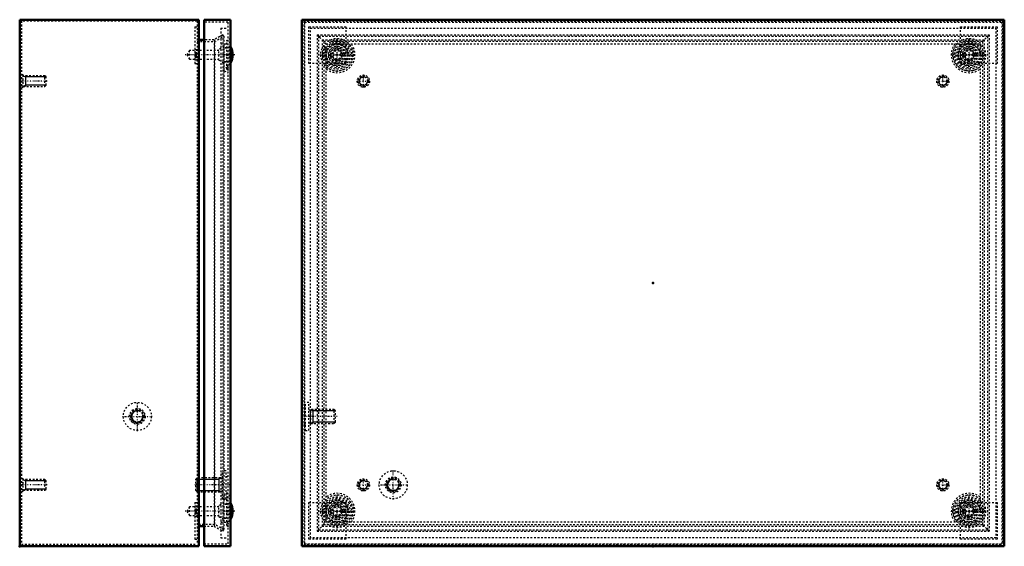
# Model space of a CAD drawing. Header units: millimetres. Extents: x -1 to 1231, y -1 to 891.
# Tile 2 of 2: x 671 to 1231, y 335 to 635. Entities that reach past the tile are written whole.
import ezdxf

# ---------------------------------------------------------------- set-up
doc = ezdxf.new("R2010")
doc.units = ezdxf.units.MM
doc.linetypes.add('Center', pattern=[1.5, 0.45, -0.5, 0.05, -0.5])
doc.linetypes.add('Dashed', pattern=[2, 1, -1])
for name, color, linetype, lineweight in [('2d ConnectionPoints', 7, 'Continuous', 50), ('AM_0', 7, 'Continuous', 50), ('AM_5', 3, 'Continuous', 25), ('AM_7', 7, 'Center', 25), ('AM_9', 6, 'Dashed', 25)]:
    doc.layers.add(name, color=color, linetype=linetype, lineweight=lineweight)

# ---------------------------------------------------------------- blocks, each defined once
blk = doc.blocks.new('19_SSTBXXXXXX_0__03_1_0_in_SSTB304012_0__1300')
at = {"layer": 'AM_0'}
blk.add_arc((782.92, 354.75), 9.08, 328.9676, 31.0324, dxfattribs=at)
at = {"layer": 'AM_7'}
blk.add_line((793.3, 354.75), (764.62, 354.75), dxfattribs=at)
at = {"layer": 'AM_9'}
for p, q in [((787.2, 359.46), (784.2, 357.79)), ((790.7, 362.15), (788.7, 361.4)), ((790.7, 360.94), (790.2, 360.75)), ((790.2, 348.75), (790.2, 360.75)), ((790.5, 359.75), (790.2, 359.75)), ((790.5, 349.75), (790.5, 359.75)), ((767.34, 357.2), (765.92, 354.75)), ((765.92, 354.75), (767.34, 352.3)), ((784.2, 357.2), (767.34, 357.2)), ((767.34, 352.3), (767.34, 357.2)), ((784.2, 351.71), (784.2, 357.79)), ((788.7, 358.5), (787.2, 358.5)), ((767.34, 352.3), (784.2, 352.3)), ((784.2, 351.71), (787.2, 350.04)), ((787.2, 351), (788.7, 351)), ((788.7, 348.1), (790.7, 347.35)), ((790.2, 349.75), (790.5, 349.75)), ((790.2, 348.75), (790.7, 348.56))]:
    blk.add_line(p, q, dxfattribs=at)
for start, end in [(31.0324, 33.3999), (326.6001, 328.9676)]:
    blk.add_arc((782.92, 354.75), 9.08, start, end, dxfattribs=at)
blk = doc.blocks.new('20_SSTBXXXXXX_0__03_2_0_in_SSTB304012_0__1300')
at = {"layer": 'AM_0'}
blk.add_arc((782.92, 614.75), 9.08, 328.9676, 31.0324, dxfattribs=at)
at = {"layer": 'AM_7'}
blk.add_line((793.3, 614.75), (764.62, 614.75), dxfattribs=at)
at = {"layer": 'AM_9'}
for p, q in [((767.34, 617.2), (765.92, 614.75)), ((784.2, 617.2), (767.34, 617.2)), ((767.34, 612.3), (767.34, 617.2)), ((787.2, 619.46), (784.2, 617.79)), ((784.2, 611.71), (784.2, 617.79)), ((788.7, 618.5), (787.2, 618.5)), ((790.7, 622.15), (788.7, 621.4)), ((790.7, 620.94), (790.2, 620.75)), ((790.2, 608.75), (790.2, 620.75)), ((790.5, 619.75), (790.2, 619.75)), ((790.5, 609.75), (790.5, 619.75)), ((765.92, 614.75), (767.34, 612.3)), ((767.34, 612.3), (784.2, 612.3)), ((784.2, 611.71), (787.2, 610.04)), ((787.2, 611), (788.7, 611)), ((788.7, 608.1), (790.7, 607.35)), ((790.2, 609.75), (790.5, 609.75)), ((790.2, 608.75), (790.7, 608.56))]:
    blk.add_line(p, q, dxfattribs=at)
for start, end in [(31.0324, 33.3999), (326.6001, 328.9676)]:
    blk.add_arc((782.92, 614.75), 9.08, start, end, dxfattribs=at)
blk = doc.blocks.new('21_SSTB3040XX_0__02_0_in_SSTB304012_0__1300')
at = {"layer": 'AM_0'}
for p, q in [((775.7, 634.75), (775.7, 334.75)), ((775.7, 634.75), (790.7, 634.75)), ((790.7, 634.75), (790.7, 334.75)), ((775.7, 334.75), (790.7, 334.75))]:
    blk.add_line(p, q, dxfattribs=at)
at = {"layer": 'AM_5'}
for p, q in [((771, 372.98), (784.03, 372.98)), ((785.2, 373.75), (784.03, 372.98)), ((784.03, 373.75), (784.03, 365.75)), ((771, 366.52), (784.03, 366.52)), ((785.2, 365.75), (784.03, 366.52))]:
    blk.add_line(p, q, dxfattribs=at)
at = {"layer": 'AM_7'}
blk.add_line((790.11, 369.75), (770.09, 369.75), dxfattribs=at)
at = {"layer": 'AM_9'}
for p, q in [((789.2, 633.25), (775.7, 633.25)), ((785.2, 629.95), (785.2, 339.55)), ((785.2, 629.95), (789.2, 629.95)), ((789.2, 633.25), (789.2, 336.25)), ((790.7, 624.05), (788.7, 622.95)), ((788.7, 606.55), (788.7, 622.95)), ((785.2, 620.95), (789.2, 620.95)), ((787.2, 605.66), (787.2, 620.95)), ((788.7, 618.75), (787.2, 618.75)), ((787.2, 610.75), (788.7, 610.75)), ((787.2, 605.66), (789.2, 604.56)), ((788.7, 606.55), (790.7, 605.45)), ((786.2, 361.75), (786.2, 377.75)), ((788.2, 377.75), (786.2, 377.75)), ((788.2, 361.75), (788.2, 377.75)), ((771.77, 373.75), (771, 372.98)), ((771, 366.52), (771, 372.98)), ((771.77, 365.75), (771.77, 373.75)), ((785.2, 373.75), (771.77, 373.75)), ((786.2, 373.36), (785.2, 373.36)), ((789.2, 374.25), (788.2, 374.25)), ((771, 366.52), (771.77, 365.75)), ((771.77, 365.75), (785.2, 365.75)), ((785.2, 366.14), (786.2, 366.14)), ((789.2, 364.94), (787.2, 363.84)), ((788.2, 365.25), (789.2, 365.25)), ((786.2, 361.75), (788.2, 361.75)), ((787.2, 348.55), (787.2, 363.84)), ((787.2, 361.39), (789.2, 362.83)), ((790.7, 364.05), (788.7, 362.95)), ((788.7, 346.55), (788.7, 362.95)), ((788.7, 358.75), (787.2, 358.75)), ((785.2, 348.55), (789.2, 348.55)), ((787.2, 350.75), (788.7, 350.75)), ((788.7, 346.55), (790.7, 345.45)), ((785.2, 339.55), (789.2, 339.55)), ((775.7, 336.25), (789.2, 336.25))]:
    blk.add_line(p, q, dxfattribs=at)
blk.add_lwpolyline([(789.2, 606.67), (788.84, 606.92), (787.2, 608.11)], dxfattribs=at)
blk = doc.blocks.new('22_SSTB304012_0__01_0_in_SSTB304012_0__1300')
at = {"layer": 'AM_0'}
for p, q in [((670.7, 634.75), (772.7, 634.75)), ((670.7, 634.75), (670.7, 334.75)), ((772.7, 634.75), (772.7, 334.75)), ((775.7, 623.25), (772.7, 623.25)), ((772.7, 346.25), (775.7, 346.25)), ((670.7, 334.75), (772.7, 334.75))]:
    blk.add_line(p, q, dxfattribs=at)
at = {"layer": 'AM_5'}
for p, q in [((672.7, 602.75), (673.95, 602.14)), ((673.95, 602.75), (673.95, 596.75)), ((685.7, 602.14), (673.95, 602.14)), ((672.7, 596.75), (673.95, 597.36)), ((685.7, 597.36), (673.95, 597.36)), ((672.7, 372.75), (673.95, 372.14)), ((673.95, 372.75), (673.95, 366.75)), ((685.7, 372.14), (673.95, 372.14)), ((672.7, 366.75), (673.95, 367.36)), ((685.7, 367.36), (673.95, 367.36))]:
    blk.add_line(p, q, dxfattribs=at)
blk.add_arc((737.7, 408.75), 3.23, 75, 15, dxfattribs=at)
at = {"layer": 'AM_7'}
for p, q in [((686.4, 599.75), (671, 599.75)), ((737.7, 400.35), (737.7, 417.15)), ((729.3, 408.75), (746.1, 408.75)), ((686.4, 369.75), (671, 369.75))]:
    blk.add_line(p, q, dxfattribs=at)
at = {"layer": 'AM_9'}
for p, q in [((771.7, 633.95), (671.7, 633.95)), ((671.7, 633.95), (671.7, 335.95)), ((771.7, 633.95), (771.7, 335.95)), ((770.5, 630.75), (771.7, 630.75)), ((770.5, 630.75), (770.5, 609.75)), ((781.4, 623.25), (775.7, 623.25)), ((786.4, 626.14), (781.4, 623.25)), ((781.4, 623.25), (781.4, 346.25)), ((781.67, 622.25), (786.9, 625.27)), ((786.9, 625.27), (786.4, 626.14)), ((786.4, 626.14), (786.4, 343.36)), ((786.9, 625.27), (786.9, 344.23)), ((771.7, 617.59), (770.5, 617.59)), ((771.7, 622.25), (781.67, 622.25)), ((781.67, 622.25), (781.67, 347.25)), ((770.5, 616.05), (771.7, 616.05)), ((770.5, 615.66), (771.7, 615.66)), ((770.5, 615.15), (771.7, 615.15)), ((770.5, 614.35), (771.7, 614.35)), ((770.5, 613.84), (771.7, 613.84)), ((770.5, 613.45), (771.7, 613.45)), ((770.5, 611.91), (771.7, 611.91)), ((770.5, 609.75), (771.7, 609.75)), ((672.7, 603.25), (671.7, 603.25)), ((672.7, 596.25), (672.7, 603.25)), ((685.09, 602.75), (672.7, 602.75)), ((685.7, 602.14), (685.09, 602.75)), ((685.09, 596.75), (685.09, 602.75)), ((685.7, 597.36), (685.7, 602.14)), ((671.7, 596.25), (672.7, 596.25)), ((672.7, 596.75), (685.09, 596.75)), ((685.09, 596.75), (685.7, 597.36)), ((672.7, 373.25), (671.7, 373.25)), ((672.7, 366.25), (672.7, 373.25)), ((685.09, 372.75), (672.7, 372.75)), ((685.09, 366.75), (685.09, 372.75)), ((685.7, 372.14), (685.09, 372.75)), ((685.7, 367.36), (685.7, 372.14)), ((671.7, 366.25), (672.7, 366.25)), ((672.7, 366.75), (685.09, 366.75)), ((685.09, 366.75), (685.7, 367.36)), ((770.5, 359.75), (770.5, 338.75)), ((770.5, 359.75), (771.7, 359.75)), ((771.7, 357.59), (770.5, 357.59)), ((770.5, 356.05), (771.7, 356.05)), ((770.5, 355.66), (771.7, 355.66)), ((770.5, 355.15), (771.7, 355.15)), ((770.5, 354.35), (771.7, 354.35)), ((770.5, 353.84), (771.7, 353.84)), ((770.5, 353.45), (771.7, 353.45)), ((770.5, 351.91), (771.7, 351.91)), ((781.67, 347.25), (771.7, 347.25)), ((775.7, 346.25), (781.4, 346.25)), ((781.4, 346.25), (786.4, 343.36)), ((786.9, 344.23), (781.67, 347.25)), ((786.4, 343.36), (786.9, 344.23)), ((770.5, 338.75), (771.7, 338.75)), ((671.7, 335.95), (771.7, 335.95))]:
    blk.add_line(p, q, dxfattribs=at)
for radius in [8, 4.5, 4, 3.61, 3.23]:
    blk.add_circle((737.7, 408.75), radius, dxfattribs=at)
blk = doc.blocks.new('23_SSTBXXXXXX_0__03_1_0_in_SSTB304012_0__1300')
at = {"layer": 'AM_9'}
for radius in [7.4, 6.65, 6.19, 6, 5, 4.71, 3.75, 3.04, 2.45]:
    blk.add_circle((1211.45, 354.75), radius, dxfattribs=at)
blk = doc.blocks.new('24_SSTBXXXXXX_0__03_2_0_in_SSTB304012_0__1300')
at = {"layer": 'AM_9'}
for radius in [7.4, 6.65, 6.19, 6, 5, 4.71, 3.75, 3.04, 2.45]:
    blk.add_circle((851.45, 354.75), radius, dxfattribs=at)
blk = doc.blocks.new('25_SSTBXXXXXX_0__03_3_0_in_SSTB304012_0__1300')
at = {"layer": 'AM_9'}
for radius in [7.4, 6.65, 6.19, 6, 5, 4.71, 3.75, 3.04, 2.45]:
    blk.add_circle((1211.45, 614.75), radius, dxfattribs=at)
blk = doc.blocks.new('26_SSTBXXXXXX_0__03_4_0_in_SSTB304012_0__1300')
at = {"layer": 'AM_9'}
for radius in [7.4, 6.65, 6.19, 6, 5, 4.71, 3.75, 3.04, 2.45]:
    blk.add_circle((851.45, 614.75), radius, dxfattribs=at)
blk = doc.blocks.new('27_SSTB3040XX_0__02_0_in_SSTB304012_0__1300')
at = {"layer": 'AM_5'}
blk.add_arc((883.45, 369.75), 3.23, 75, 15, dxfattribs=at)
at = {"layer": 'AM_7'}
for p, q in [((851.45, 604.98), (851.45, 624.52)), ((1211.45, 604.98), (1211.45, 624.52)), ((841.68, 614.75), (861.22, 614.75)), ((1201.68, 614.75), (1221.22, 614.75)), ((883.45, 361.35), (883.45, 378.15)), ((851.45, 344.98), (851.45, 364.52)), ((875.05, 369.75), (891.85, 369.75)), ((1211.45, 344.98), (1211.45, 364.52)), ((841.68, 354.75), (861.22, 354.75)), ((1201.68, 354.75), (1221.22, 354.75))]:
    blk.add_line(p, q, dxfattribs=at)
at = {"layer": 'AM_9'}
for p, q in [((832.95, 633.25), (1229.95, 633.25)), ((832.95, 633.25), (832.95, 336.25)), ((836.25, 629.95), (1226.65, 629.95)), ((836.25, 339.55), (836.25, 629.95)), ((1226.65, 629.95), (1226.65, 339.55)), ((1229.95, 633.25), (1229.95, 336.25)), ((845.25, 620.95), (1217.65, 620.95)), ((845.25, 348.55), (845.25, 620.95)), ((1217.65, 620.95), (1217.65, 348.55)), ((1217.65, 348.55), (845.25, 348.55)), ((1226.65, 339.55), (836.25, 339.55)), ((832.95, 336.25), (1229.95, 336.25))]:
    blk.add_line(p, q, dxfattribs=at)
for centre, radius in [((851.45, 614.75), 9.3), ((851.45, 614.75), 8.2), ((1211.45, 614.75), 9.3), ((1211.45, 614.75), 8.2), ((851.45, 614.75), 4), ((1211.45, 614.75), 4), ((883.45, 369.75), 8), ((883.45, 369.75), 4.5), ((883.45, 369.75), 4), ((883.45, 369.75), 3.61), ((883.45, 369.75), 3.23), ((851.45, 354.75), 9.3), ((851.45, 354.75), 8.2), ((1211.45, 354.75), 9.3), ((1211.45, 354.75), 8.2), ((851.45, 354.75), 4), ((1211.45, 354.75), 4)]:
    blk.add_circle(centre, radius, dxfattribs=at)
for centre, radius, start, end in [((851.45, 614.75), 10.19, 232.5103, 37.4897), ((851.45, 614.75), 9.09, 226.9768, 43.0232), ((1211.45, 614.75), 10.19, 142.5103, 307.4897), ((1211.45, 614.75), 9.09, 136.9768, 313.0232), ((851.45, 354.75), 10.19, 322.5103, 127.4897), ((1211.45, 354.75), 10.19, 52.5103, 217.4897), ((851.45, 354.75), 9.09, 316.9768, 133.0232), ((1211.45, 354.75), 9.09, 46.9768, 223.0232)]:
    blk.add_arc(centre, radius, start, end, dxfattribs=at)
blk = doc.blocks.new('28_SSTB304012_0__01_0_in_SSTB304012_0__1300')
at = {"layer": 'AM_0'}
for p, q in [((831.45, 634.75), (1231.45, 634.75)), ((831.45, 634.75), (831.45, 334.75)), ((1231.45, 634.75), (1231.45, 334.75)), ((831.45, 334.75), (1231.45, 334.75))]:
    blk.add_line(p, q, dxfattribs=at)
at = {"layer": 'AM_5'}
for p, q in [((836.45, 412.75), (837.62, 411.98)), ((837.62, 412.75), (837.62, 404.75)), ((850.65, 411.98), (837.62, 411.98)), ((836.45, 404.75), (837.62, 405.52)), ((850.65, 405.52), (837.62, 405.52))]:
    blk.add_line(p, q, dxfattribs=at)
for centre in [(866.45, 599.75), (1196.45, 599.75), (866.45, 369.75), (1196.45, 369.75)]:
    blk.add_arc(centre, 2.39, 75, 15, dxfattribs=at)
at = {"layer": 'AM_7'}
for p, q in [((866.45, 596.08), (866.45, 603.42)), ((1196.45, 596.08), (1196.45, 603.42)), ((862.78, 599.75), (870.12, 599.75)), ((1192.78, 599.75), (1200.12, 599.75)), ((851.56, 408.75), (831.54, 408.75)), ((866.45, 366.07), (866.45, 373.43)), ((1196.45, 366.07), (1196.45, 373.43)), ((862.78, 369.75), (870.12, 369.75)), ((1192.78, 369.75), (1200.12, 369.75))]:
    blk.add_line(p, q, dxfattribs=at)
at = {"layer": 'AM_9'}
for p, q in [((832.45, 633.95), (832.45, 335.95)), ((832.45, 633.95), (1230.45, 633.95)), ((1230.45, 633.95), (1230.45, 335.95)), ((835.45, 609.75), (835.45, 630.75)), ((835.45, 630.75), (856.45, 630.75)), ((856.45, 630.75), (856.45, 609.75)), ((1206.45, 630.75), (1227.45, 630.75)), ((1206.45, 609.75), (1206.45, 630.75)), ((1227.45, 630.75), (1227.45, 609.75)), ((840.06, 626.14), (843.95, 622.25)), ((840.06, 626.14), (840.06, 343.36)), ((840.06, 626.14), (1222.84, 626.14)), ((840.93, 625.27), (840.93, 344.23)), ((840.93, 625.27), (1221.97, 625.27)), ((842.95, 623.25), (842.95, 346.25)), ((842.95, 623.25), (1219.95, 623.25)), ((1218.95, 622.25), (1222.84, 626.14)), ((1219.95, 623.25), (1219.95, 346.25)), ((1221.97, 625.27), (1221.97, 344.23)), ((1222.84, 626.14), (1222.84, 343.36)), ((843.95, 622.25), (843.95, 347.25)), ((1218.95, 622.25), (843.95, 622.25)), ((1218.95, 622.25), (1218.95, 347.25)), ((848.85, 615.66), (848.95, 616.05)), ((848.95, 613.45), (848.85, 613.84)), ((849.85, 614.35), (849.85, 615.15)), ((853.05, 615.15), (853.05, 614.35)), ((853.95, 616.05), (854.05, 615.66)), ((854.05, 613.84), (853.95, 613.45)), ((1208.85, 615.66), (1208.95, 616.05)), ((1208.95, 613.45), (1208.85, 613.84)), ((1209.85, 614.35), (1209.85, 615.15)), ((1213.05, 615.15), (1213.05, 614.35)), ((1213.95, 616.05), (1214.05, 615.66)), ((1214.05, 613.84), (1213.95, 613.45)), ((856.45, 609.75), (835.45, 609.75)), ((1227.45, 609.75), (1206.45, 609.75)), ((833.45, 400.75), (833.45, 416.75)), ((835.45, 416.75), (833.45, 416.75)), ((835.45, 400.75), (835.45, 416.75)), ((833.45, 413.25), (832.45, 413.25)), ((836.45, 412.36), (835.45, 412.36)), ((836.45, 404.75), (836.45, 412.75)), ((849.88, 412.75), (836.45, 412.75)), ((850.65, 411.98), (849.88, 412.75)), ((849.88, 404.75), (849.88, 412.75)), ((850.65, 405.52), (850.65, 411.98)), ((832.45, 404.25), (833.45, 404.25)), ((835.45, 405.14), (836.45, 405.14)), ((836.45, 404.75), (849.88, 404.75)), ((849.88, 404.75), (850.65, 405.52)), ((833.45, 400.75), (835.45, 400.75)), ((835.45, 338.75), (835.45, 359.75)), ((835.45, 359.75), (856.45, 359.75)), ((856.45, 359.75), (856.45, 338.75)), ((1206.45, 359.75), (1227.45, 359.75)), ((1206.45, 338.75), (1206.45, 359.75)), ((1227.45, 359.75), (1227.45, 338.75)), ((848.85, 355.66), (848.95, 356.05)), ((848.95, 353.45), (848.85, 353.84)), ((849.85, 354.35), (849.85, 355.15)), ((853.05, 355.15), (853.05, 354.35)), ((853.95, 356.05), (854.05, 355.66)), ((854.05, 353.84), (853.95, 353.45)), ((1208.85, 355.66), (1208.95, 356.05)), ((1208.95, 353.45), (1208.85, 353.84)), ((1209.85, 354.35), (1209.85, 355.15)), ((1213.05, 355.15), (1213.05, 354.35)), ((1213.95, 356.05), (1214.05, 355.66)), ((1214.05, 353.84), (1213.95, 353.45)), ((843.95, 347.25), (840.06, 343.36)), ((840.06, 343.36), (1222.84, 343.36)), ((840.93, 344.23), (1221.97, 344.23)), ((842.95, 346.25), (1219.95, 346.25)), ((843.95, 347.25), (1218.95, 347.25)), ((1222.84, 343.36), (1218.95, 347.25)), ((856.45, 338.75), (835.45, 338.75)), ((1227.45, 338.75), (1206.45, 338.75)), ((832.45, 335.95), (1230.45, 335.95))]:
    blk.add_line(p, q, dxfattribs=at)
for centre, radius in [((866.45, 599.75), 3.5), ((866.45, 599.75), 3), ((866.45, 599.75), 2.39), ((1196.45, 599.75), 3.5), ((1196.45, 599.75), 3), ((1196.45, 599.75), 2.39), ((866.45, 369.75), 3.5), ((866.45, 369.75), 3), ((866.45, 369.75), 2.39), ((1196.45, 369.75), 3.5), ((1196.45, 369.75), 3), ((1196.45, 369.75), 2.39)]:
    blk.add_circle(centre, radius, dxfattribs=at)
for centre, radius, start, end in [((851.45, 614.79), 2.8, 26.7643, 153.2334), ((1211.45, 614.79), 2.8, 26.7666, 153.2357), ((850.13, 616.93), 1.8, 224.6496, 261.0298), ((850.13, 612.57), 1.8, 98.9217, 135.295), ((851.45, 614.71), 2.8, 206.7643, 333.2345), ((852.77, 616.93), 1.8, 278.9692, 315.3502), ((852.77, 612.57), 1.8, 44.7049, 81.0779), ((1210.13, 616.93), 1.8, 224.6498, 261.0308), ((1210.13, 612.57), 1.8, 98.9221, 135.2951), ((1211.45, 614.71), 2.8, 206.7655, 333.2357), ((1212.77, 616.93), 1.8, 278.9702, 315.3504), ((1212.77, 612.57), 1.8, 44.705, 81.0783), ((850.13, 356.93), 1.8, 224.705, 261.0783), ((850.13, 352.57), 1.8, 98.9702, 135.3504), ((851.45, 354.79), 2.8, 26.7655, 153.2357), ((851.45, 354.71), 2.8, 206.7666, 333.2357), ((852.77, 356.93), 1.8, 278.9221, 315.2951), ((852.77, 352.57), 1.8, 44.6498, 81.0308), ((1210.13, 356.93), 1.8, 224.7049, 261.0779), ((1210.13, 352.57), 1.8, 98.9692, 135.3502), ((1211.45, 354.79), 2.8, 26.7643, 153.2345), ((1211.45, 354.71), 2.8, 206.7643, 333.2334), ((1212.77, 356.93), 1.8, 278.9217, 315.295), ((1212.77, 352.57), 1.8, 44.6496, 81.0298)]:
    blk.add_arc(centre, radius, start, end, dxfattribs=at)

msp = doc.modelspace()

# ---------------------------------------------------------------- linework, layer by layer
at = {"layer": '2d ConnectionPoints'}
for p in [(788.7, 614.75), (851.45, 614.75), (851.45, 614.75), (1211.45, 614.75), (1211.45, 614.75), (790.7, 484.75), (1031.45, 484.75), (1031.45, 484.75), (788.7, 354.75), (851.45, 354.75), (851.45, 354.75), (1211.45, 354.75), (670.7, 334.75), (1031.45, 334.75)]:
    msp.add_point(p, dxfattribs=at)

# ---------------------------------------------------------------- block references
for name in ['22_SSTB304012_0__01_0_in_SSTB304012_0__1300', '21_SSTB3040XX_0__02_0_in_SSTB304012_0__1300', '28_SSTB304012_0__01_0_in_SSTB304012_0__1300', '27_SSTB3040XX_0__02_0_in_SSTB304012_0__1300', '20_SSTBXXXXXX_0__03_2_0_in_SSTB304012_0__1300', '26_SSTBXXXXXX_0__03_4_0_in_SSTB304012_0__1300', '25_SSTBXXXXXX_0__03_3_0_in_SSTB304012_0__1300', '19_SSTBXXXXXX_0__03_1_0_in_SSTB304012_0__1300', '24_SSTBXXXXXX_0__03_2_0_in_SSTB304012_0__1300', '23_SSTBXXXXXX_0__03_1_0_in_SSTB304012_0__1300']:
    msp.add_blockref(name, (0, 0))

doc.saveas('drawing.dxf')
